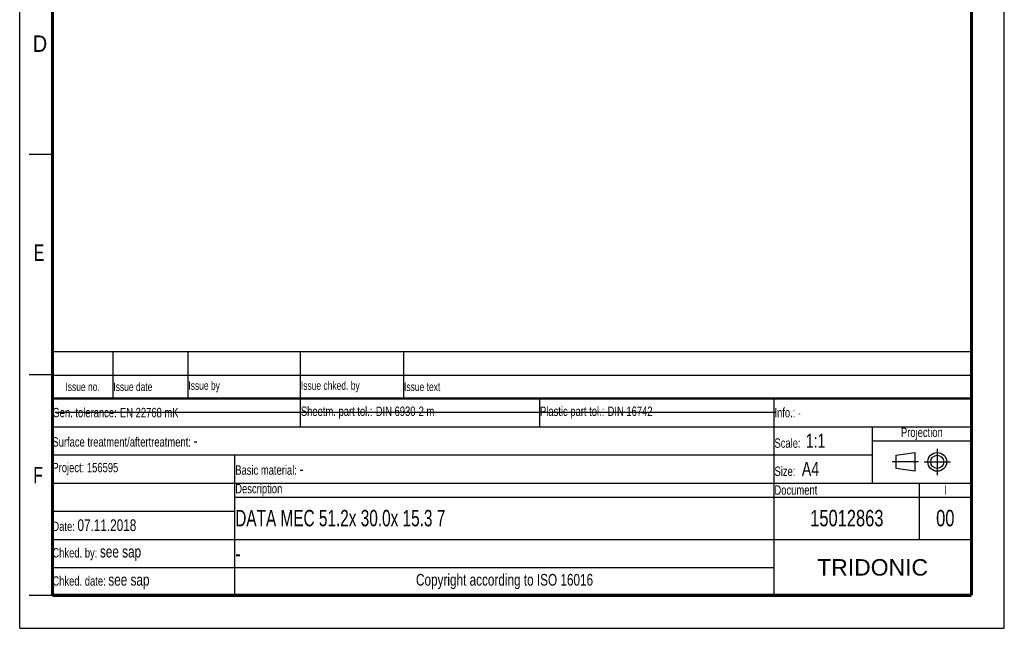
# Model space of a CAD drawing. Header units: millimetres. Extents: x 0 to 210, y 0 to 297.
# Tile 1 of 4: x 0 to 210, y 0 to 130. Entities that reach past the tile are written whole.
import ezdxf

# ---------------------------------------------------------------- set-up
doc = ezdxf.new("R2010")
doc.units = ezdxf.units.MM
doc.header["$LTSCALE"] = 19.36
doc.linetypes.add('CENTER', pattern=[0.6, 0.375, -0.075, 0.075, -0.075])
doc.layers.get('0').update_dxf_attribs({"linetype": 'CONTINUOUS'})
doc.layers.add('DEFAULT_1', color=7, linetype='CENTER')
doc.styles.get("Standard").update_dxf_attribs({"font": 'txt', "width": 0.7})
doc.styles.add('TEXTSTYLE_2', font='txt', dxfattribs={"width": 0.75})
doc.styles.add('TEXTSTYLE_4', font='arial.ttf')

# ---------------------------------------------------------------- blocks, each defined once
blk = doc.blocks.new('PROJEKTIONSMETHODE_BL0', base_point=(192.31, 35.47))
at = {"color": 2, "linetype": 'Continuous'}
for p, q in [((186.91, 36.87), (190.91, 37.47)), ((186.91, 34.07), (186.91, 36.87)), ((190.91, 37.47), (190.91, 33.47)), ((190.91, 33.47), (186.91, 34.07))]:
    blk.add_line(p, q, dxfattribs=at)
for radius in [2, 1.4]:
    blk.add_circle((195.71, 35.47), radius, dxfattribs=at)
at = {"layer": 'DEFAULT_1', "color": 2, "linetype": 'CENTER'}
for p, q in [((195.71, 38.27), (195.71, 32.67)), ((191.71, 35.47), (186.11, 35.47)), ((192.91, 35.47), (198.5, 35.47))]:
    blk.add_line(p, q, dxfattribs=at)
blk = doc.blocks.new('*T8')
at = {"color": 0, "linetype": 'ByBlock', "lineweight": -2, "transparency": 16777216}
for p, q in [((0, 42), (196, 42)), ((0, 0), (0, 42)), ((53, 36), (53, 42)), ((104, 36), (104, 42)), ((154, 0), (154, 42)), ((196, 0), (196, 42)), ((0, 36), (196, 36)), ((175, 24), (175, 36)), ((175, 33), (196, 33)), ((0, 30), (175, 30)), ((39, 0), (39, 30)), ((0, 24), (196, 24)), ((185, 12), (185, 24)), ((39, 21), (196, 21)), ((0, 18), (39, 18)), ((0, 12), (196, 12)), ((0, 6), (154, 6)), ((0, 0), (196, 0))]:
    blk.add_line(p, q, dxfattribs=at)
at = {"color": 5, "linetype": 'Continuous', "transparency": 16777216}
for s, insert, char_height, width, attachment_point, style in [('Gen. tolerance:\\H2.5; \\H2.0;EN 22768 mK', (0.06, 39), 2, 52.88, 4, 'TEXTSTYLE_2'), ('Sheetm. part tol.:\\H2.5; \\H2.0;DIN 6930-2 m', (53.06, 39), 2, 50.88, 4, 'TEXTSTYLE_2'), ('Plastic part tol.:\\H2.5; \\H2.0;DIN 16742', (104.06, 39), 2, 49.88, 4, 'TEXTSTYLE_2'), ('Info.: \\H1.8;{\\W0.7;-}', (154.06, 39), 2, 41.88, 4, 'TEXTSTYLE_2'), ('Projection', (185.5, 34.5), 2, 20.88, 5, 'TEXTSTYLE_2'), ('Surface treatment/aftertreatment: \\H2.5;-', (0.06, 33), 2, 153.88, 4, 'TEXTSTYLE_2'), ('Scale:  \\H3.0;1:1', (154.06, 33), 2, 20.88, 4, 'TEXTSTYLE_2'), ('Project: 156595', (0.06, 27), 2, 38.88, 4, 'TEXTSTYLE_2'), ('Basic material: \\H2.5;-', (39.06, 27), 2, 114.88, 4, 'TEXTSTYLE_2'), ('Size: \\H3.0; A4', (154.06, 27), 2, 20.88, 4, 'TEXTSTYLE_2'), ('Description', (39.06, 22.5), 2, 114.88, 4, 'TEXTSTYLE_2'), ('Document', (154.06, 22.5), 2, 30.88, 4, 'TEXTSTYLE_2'), ('I', (190.5, 22.5), 2, 10.88, 5, 'TEXTSTYLE_2'), ('Date: \\H2.5;07.11.2018', (0.06, 15), 2, 38.88, 4, 'TEXTSTYLE_2'), ('Chked. by: \\H2.5;see sap', (0.06, 9), 2, 38.88, 4, 'TEXTSTYLE_2'), ('TRIDONIC', (175, 6), 3.5, 41.88, 5, 'TEXTSTYLE_4'), ('Copyright according to ISO 16016', (96.5, 3), 2.5, 114.88, 5, 'TEXTSTYLE_2'), ('Chked. date: \\H2.5;see sap', (0.06, 3), 2, 38.88, 4, 'TEXTSTYLE_2')]:
    blk.add_mtext(s, dxfattribs=dict(at, insert=insert, char_height=char_height, width=width, attachment_point=attachment_point, style=style))
at = {"color": 7, "linetype": 'Continuous', "transparency": 16777216, "insert": (39.06, 16.5), "char_height": 3.5, "width": 114.88, "attachment_point": 4}
blk.add_mtext('DATA MEC 51.2x 30.0x 15.3 7', dxfattribs=at)
at = {"color": 7, "linetype": 'Continuous', "transparency": 16777216, "char_height": 3.5, "style": 'TEXTSTYLE_2'}
for s, insert, width, attachment_point in [('15012863', (169.5, 16.5), 30.88, 5), ('00', (190.5, 16.5), 10.88, 5), ('-', (39.06, 9), 114.88, 4)]:
    blk.add_mtext(s, dxfattribs=dict(at, insert=insert, width=width, attachment_point=attachment_point))
blk = doc.blocks.new('*T9')
at = {"color": 0, "linetype": 'ByBlock', "lineweight": -2, "transparency": 16777216}
for p, q in [((0, 10), (196, 10)), ((0, 0), (0, 10)), ((13, 0), (13, 10)), ((29, 0), (29, 10)), ((53, 0), (53, 10)), ((75, 0), (75, 10)), ((196, 0), (196, 10)), ((0, 5), (196, 5)), ((0, 0), (196, 0))]:
    blk.add_line(p, q, dxfattribs=at)
at = {"color": 5, "linetype": 'Continuous', "transparency": 16777216, "char_height": 1.8, "style": 'TEXTSTYLE_2'}
for s, insert, width, attachment_point in [('Issue no.', (6.5, 2.5), 12.88, 5), ('Issue date ', (13.06, 2.5), 15.88, 4), ('Issue by ', (29.06, 2.5), 23.88, 4), ('Issue chked. by', (53.06, 2.5), 21.88, 4), ('Issue text ', (75.06, 2.5), 120.88, 4)]:
    blk.add_mtext(s, dxfattribs=dict(at, insert=insert, width=width, attachment_point=attachment_point))

msp = doc.modelspace()

# ---------------------------------------------------------------- linework, layer by layer
at = {"color": 2, "linetype": 'Continuous'}
for p, q in [((0, 0), (0, 297)), ((210, 0), (210, 297)), ((7, 101), (2, 101)), ((7, 54), (2, 54)), ((7, 7), (2, 7)), ((0, 0), (210, 0))]:
    msp.add_line(p, q, dxfattribs=at)
at = {"color": 7, "linetype": 'Continuous'}
msp.add_line((7.46812, 46.04239), (161.26812, 46.04239), dxfattribs=at)
for points, const_width in [([(7, 7), (7, 290)], 0.7), ([(203, 7), (203, 290)], 0.7), ([(7, 49), (203, 49)], 0.5), ([(7, 7), (203, 7)], 0.7)]:
    msp.add_lwpolyline(points, dxfattribs=dict(at, const_width=const_width))

# ---------------------------------------------------------------- block references
for name, p in [('*T9', (6.91362, 48.96015)), ('*T8', (6.91355, 6.96013))]:
    msp.add_blockref(name, p)
at = {"color": 2, "linetype": 'Continuous'}
msp.add_blockref('PROJEKTIONSMETHODE_BL0', (192.30508, 35.46975), dxfattribs=at)

# ---------------------------------------------------------------- texts
at = {"color": 5, "linetype": 'Continuous', "style": 'TEXTSTYLE_2'}
for s, width, p in [('D', 0.904762, (2.80729, 122.85717)), ('E', 0.714286, (3.00245, 78.30247)), ('F', 0.714286, (2.92219, 30.89704))]:
    msp.add_text(s, height=3.5, dxfattribs=dict(at, width=width)).set_placement(p)

doc.saveas('drawing.dxf')
